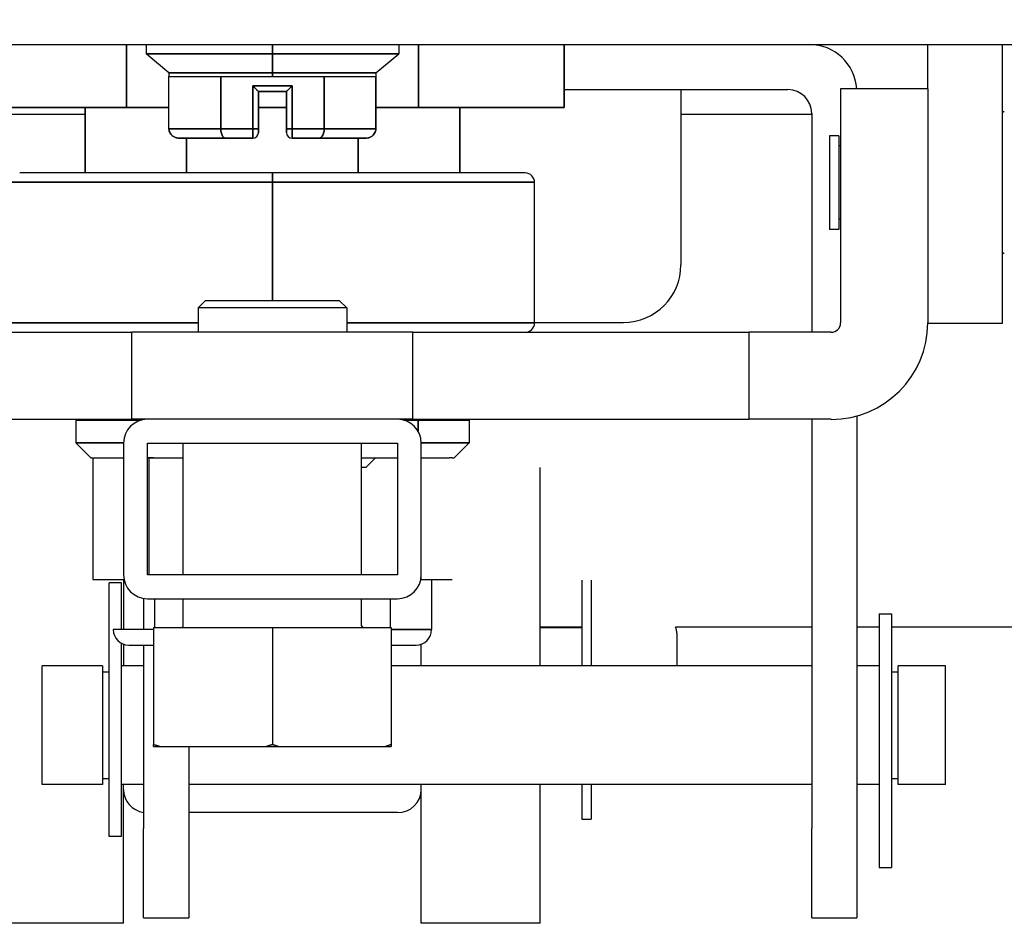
# Model space of a CAD drawing. Extents: x 785 to 1232, y 18 to 306.
# Tile 113 of 232: x 1046.42 to 1048.49, y 107 to 108.9. Entities that reach past the tile are written whole.
import ezdxf

# ---------------------------------------------------------------- set-up
doc = ezdxf.new("R2010")
doc.units = 0
doc.header["$LTSCALE"] = 4
doc.header["$MEASUREMENT"] = 0
doc.layers.get('0').update_dxf_attribs({"linetype": 'CONTINUOUS'})
doc.layers.get('DEFPOINTS').update_dxf_attribs({"linetype": 'CONTINUOUS'})
doc.styles.add('ROMANS', font='romans.shx')
doc.dimstyles.new('Default (ANSI)', dxfattribs={"dimscale": 20, "dimtxt": 0.07, "dimasz": 0.07, "dimexe": 0.125, "dimexo": 0.0625, "dimgap": 0.031496, "dimtad": 0, "dimtih": 1, "dimtoh": 1, "dimrnd": 1e-08, "dimzin": 0, "dimdsep": 46, "dimtxsty": 'ROMANS', "dimblk": 'Filled-1', "dimcen": 0.09, "dimdle": 0.393701, "dimclrd": 256, "dimclre": 256, "dimclrt": 256, "dimadec": 0, "dimazin": 0, "dimtfac": 0.928571, "dimtofl": 0, "dimtmove": 0, "dimatfit": 3, "dimfxl": 1, "dimtolj": 1, "dimtzin": 0, "dimlwd": -1, "dimlwe": -1, "dimarcsym": 0})

# ---------------------------------------------------------------- blocks, each defined once
blk = doc.blocks.new('Filled-1')
at = {"color": 0}
for p, q in [((0, 0), (-1, 0.1786)), ((-1, 0.1786), (-1, -0.1786)), ((-1, 0), (0, 0)), ((-1, -0.1786), (0, 0))]:
    blk.add_line(p, q, dxfattribs=at)
at = {"color": 0, "flags": 128}
blk.add_lwpolyline([(-1, -0.1786), (0, 0), (-1, 0.1786), (-1, -0.1786)], dxfattribs=at)
at = {"color": 0}
blk.add_solid([(-1, -0.1786), (0, 0), (-1, 0.1786), (-1, -0.1786)], dxfattribs=at)
blk = doc.blocks.new('*D10')
at = {"transparency": 16777216}
for p, q in [((1045.1379, 109.7467), (1045.1379, 116.1971)), ((1077.2004, 109.7154), (1077.2004, 116.1971)), ((1046.5379, 113.6971), (1056.601, 113.6971)), ((1075.8004, 113.6971), (1065.7373, 113.6971))]:
    blk.add_line(p, q, dxfattribs=at)
at = {"layer": 'DEFPOINTS', "color": 0, "transparency": 16777216}
for p in [(1045.1379, 113.6971), (1045.1379, 108.4967), (1077.2004, 108.4654)]:
    blk.add_point(p, dxfattribs=at)
at = {"transparency": 16777216, "xscale": 1.400000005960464, "yscale": 1.400000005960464, "zscale": 1.400000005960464, "rotation": 180}
blk.add_blockref('Filled-1', (1045.1379, 113.6971), dxfattribs=at)
at = {"transparency": 16777216, "xscale": 1.400000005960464, "yscale": 1.400000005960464, "zscale": 1.400000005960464}
blk.add_blockref('Filled-1', (1077.2004, 113.6971), dxfattribs=at)
at = {"transparency": 16777216, "insert": (1061.1691, 113.6971), "char_height": 1.4, "attachment_point": 5, "style": 'ROMANS'}
blk.add_mtext('\\A1;\\fTahoma|b0|i0;\\H1.8200;(32.06)\\P\\fTahoma|b0|i0;\\H1.8200;(2 PL.)', dxfattribs=at)
blk = doc.blocks.new('*D11')
at = {"transparency": 16777216}
for p, q in [((1040.8879, 109.7467), (1040.8879, 116.1971)), ((1045.1379, 109.7467), (1045.1379, 116.1971)), ((1038.8879, 113.6971), (1036.6472, 113.6971)), ((1047.1379, 113.6971), (1049.1379, 113.6971))]:
    blk.add_line(p, q, dxfattribs=at)
at = {"layer": 'DEFPOINTS', "color": 0, "transparency": 16777216}
for p in [(1045.1379, 113.6971), (1040.8879, 108.4967), (1045.1379, 108.4967)]:
    blk.add_point(p, dxfattribs=at)
at = {"transparency": 16777216, "xscale": 2, "yscale": 2, "zscale": 2}
blk.add_blockref('Filled-1', (1040.8879, 113.6971), dxfattribs=at)
at = {"transparency": 16777216, "xscale": 2, "yscale": 2, "zscale": 2, "rotation": 180}
blk.add_blockref('Filled-1', (1045.1379, 113.6971), dxfattribs=at)
at = {"transparency": 16777216, "insert": (1032.9697, 113.6971), "char_height": 2, "attachment_point": 5, "style": 'ROMANS'}
blk.add_mtext('\\A1;4.25', dxfattribs=at)
blk = doc.blocks.new('*D13')
at = {"transparency": 16777216}
for p, q in [((1008.8254, 109.7154), (1008.8254, 123.9992)), ((1077.2004, 109.7154), (1077.2004, 123.9992)), ((1010.2254, 121.4992), (1032.8527, 121.4992)), ((1075.8004, 121.4992), (1053.173, 121.4992))]:
    blk.add_line(p, q, dxfattribs=at)
at = {"layer": 'DEFPOINTS', "color": 0, "transparency": 16777216}
for p in [(1008.8254, 121.4992), (1008.8254, 108.4654), (1077.2004, 108.4654)]:
    blk.add_point(p, dxfattribs=at)
at = {"transparency": 16777216, "xscale": 1.400000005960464, "yscale": 1.400000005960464, "zscale": 1.400000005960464, "rotation": 180}
blk.add_blockref('Filled-1', (1008.8254, 121.4992), dxfattribs=at)
at = {"transparency": 16777216, "xscale": 1.400000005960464, "yscale": 1.400000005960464, "zscale": 1.400000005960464}
blk.add_blockref('Filled-1', (1077.2004, 121.4992), dxfattribs=at)
at = {"transparency": 16777216, "insert": (1043.0129, 121.4992), "char_height": 1.4, "attachment_point": 5, "style": 'ROMANS'}
blk.add_mtext('\\A1;\\fTahoma|b0|i0;\\H1.8200;(68.37)\\P\\fTahoma|b0|i0;\\H1.8200;OPENING WIDTH', dxfattribs=at)

msp = doc.modelspace()

# ---------------------------------------------------------------- hatches: boundary and pattern name
h = msp.add_hatch()
h.set_pattern_fill('ANSI31', color=256, scale=26, angle=15, style=0)
h.set_pattern_definition([(60, (777.5955, 28.138), (-2.814582, 1.625), [])])
edge = h.paths.add_edge_path()
edge.add_line((1044.1834, 108.0764), (1044.1834, 108.7007))
edge.add_line((1044.1834, 108.7007), (1044.1834, 108.7537))
edge.add_ellipse((1044.2771, 108.7537), major_axis=(-0.0937, 0), ratio=1, start_angle=349.5364, end_angle=360, ccw=False)
edge.add_ellipse((1044.2771, 108.7537), major_axis=(-0.0922, 0.017), ratio=1, start_angle=280.4636, end_angle=360, ccw=False)
edge.add_line((1044.2771, 108.8474), (1044.2927, 108.8474))
edge.add_line((1044.2927, 108.8474), (1044.949, 108.8474))
edge.add_line((1044.949, 108.8474), (1077.1387, 108.8474))
edge.add_line((1077.1387, 108.8474), (1077.795, 108.8474))
edge.add_line((1077.795, 108.8474), (1078.8816, 108.8474))
edge.add_ellipse((1078.8816, 108.7537), major_axis=(0, 0.0938), ratio=1, start_angle=270, end_angle=360, ccw=False)
edge.add_line((1078.9754, 108.7537), (1078.9754, 108.2014))
edge.add_line((1078.9754, 108.2014), (1079.0794, 108.2014))
edge.add_line((1079.0794, 108.2014), (1079.0794, 108.7537))
edge.add_ellipse((1078.8816, 108.7537), major_axis=(0.1977, 0), ratio=1, start_angle=0, end_angle=90)
edge.add_line((1078.8816, 108.9514), (1044.2771, 108.9514))
edge.add_ellipse((1044.2771, 108.7537), major_axis=(0, 0.1977), ratio=1, start_angle=0, end_angle=90)
edge.add_line((1044.0794, 108.7537), (1044.0794, 108.0764))
edge.add_line((1044.0794, 108.0764), (1044.1834, 108.0764))

# ---------------------------------------------------------------- linework, layer by layer
for p, q in [((1044.2771, 108.8474), (1078.8816, 108.8474)), ((1046.6475, 108.7152), (1046.6475, 108.8474)), ((1046.6475, 108.8474), (1046.6475, 108.7152)), ((1046.6886, 108.8474), (1046.6886, 108.8274)), ((1046.9544, 108.8274), (1046.9544, 108.8474)), ((1046.9544, 108.8474), (1046.9544, 108.8274)), ((1047.2201, 108.8474), (1047.2201, 108.8274)), ((1047.2612, 108.7152), (1047.2612, 108.8474)), ((1047.2612, 108.8474), (1047.2612, 108.7152)), ((1047.5681, 108.8474), (1047.5681, 108.7152)), ((1047.5681, 108.7152), (1047.5681, 108.8474)), ((1048.3323, 108.7542), (1048.3323, 108.8474)), ((1048.4897, 108.262), (1048.4897, 108.8474)), ((1046.9544, 108.8274), (1046.6886, 108.8274)), ((1046.7368, 108.788), (1046.6886, 108.8274)), ((1046.6886, 108.8274), (1046.9544, 108.8274)), ((1046.9544, 108.8274), (1046.9544, 108.788)), ((1046.9544, 108.788), (1046.9544, 108.8274)), ((1047.2201, 108.8274), (1046.9544, 108.8274)), ((1046.9544, 108.8274), (1047.2201, 108.8274)), ((1047.1719, 108.788), (1047.2201, 108.8274)), ((1046.9544, 108.788), (1046.7368, 108.788)), ((1046.7368, 108.788), (1046.7368, 108.7802)), ((1046.7368, 108.788), (1046.9544, 108.788)), ((1046.9544, 108.7802), (1046.9544, 108.788)), ((1047.1719, 108.788), (1046.9544, 108.788)), ((1046.9544, 108.788), (1046.9544, 108.7802)), ((1046.9544, 108.788), (1047.1719, 108.788)), ((1047.1719, 108.788), (1047.1719, 108.7802)), ((1046.7368, 108.6699), (1046.7368, 108.7802)), ((1046.7368, 108.7802), (1046.7464, 108.7802)), ((1046.7588, 108.7802), (1046.7741, 108.7802)), ((1046.7953, 108.7802), (1046.8185, 108.7802)), ((1046.8456, 108.6699), (1046.8456, 108.7802)), ((1046.8456, 108.7802), (1046.8456, 108.6699)), ((1046.8717, 108.7802), (1046.9253, 108.7802)), ((1046.9834, 108.7802), (1047.037, 108.7802)), ((1047.0631, 108.7802), (1047.0631, 108.6699)), ((1047.0631, 108.7802), (1047.1719, 108.7802)), ((1047.0631, 108.6699), (1047.0631, 108.7802)), ((1047.1719, 108.7802), (1047.1719, 108.6699)), ((1047.1719, 108.6699), (1047.1719, 108.7802)), ((1046.913, 108.7605), (1046.9957, 108.7605)), ((1046.913, 108.7605), (1046.913, 108.6699)), ((1046.9957, 108.7605), (1046.913, 108.7605)), ((1046.913, 108.6699), (1046.913, 108.7605)), ((1046.9248, 108.6699), (1046.9248, 108.7487)), ((1046.9248, 108.7487), (1046.9839, 108.7487)), ((1046.9839, 108.7487), (1046.9248, 108.7487)), ((1046.9248, 108.7487), (1046.9248, 108.6699)), ((1046.9248, 108.7487), (1046.9248, 108.7487)), ((1046.9839, 108.7487), (1046.9839, 108.6699)), ((1046.9839, 108.6699), (1046.9839, 108.7487)), ((1046.9957, 108.6699), (1046.9957, 108.7605)), ((1046.9957, 108.7605), (1046.9957, 108.6699)), ((1047.5681, 108.7524), (1048.0384, 108.7524)), ((1047.8134, 108.7524), (1047.8134, 108.3844)), ((1048.3323, 108.7542), (1048.1492, 108.7542)), ((1048.1492, 108.7542), (1048.1492, 108.2624)), ((1048.3323, 108.7542), (1048.3323, 108.2624)), ((1046.3406, 108.7152), (1046.6475, 108.7152)), ((1046.6475, 108.7152), (1046.3406, 108.7152)), ((1046.5607, 108.7152), (1046.5607, 108.5774)), ((1046.5607, 108.5774), (1046.5607, 108.7152)), ((1046.6475, 108.7152), (1046.7368, 108.7152)), ((1046.7368, 108.7152), (1046.6475, 108.7152)), ((1046.9248, 108.7152), (1046.9839, 108.7152)), ((1046.9839, 108.7152), (1046.9248, 108.7152)), ((1047.1719, 108.7152), (1047.2612, 108.7152)), ((1047.2612, 108.7152), (1047.1719, 108.7152)), ((1047.2612, 108.7152), (1047.5681, 108.7152)), ((1047.5681, 108.7152), (1047.2612, 108.7152)), ((1047.3481, 108.5774), (1047.3481, 108.7152)), ((1047.3481, 108.7152), (1047.3481, 108.5774)), ((1048.0884, 108.7024), (1048.0884, 108.2428)), ((1045.1209, 108.7007), (1046.5607, 108.7007)), ((1047.8134, 108.7007), (1048.0884, 108.7007)), ((1046.7368, 108.6699), (1046.8456, 108.6699)), ((1046.8456, 108.6699), (1046.7368, 108.6699)), ((1046.8456, 108.6699), (1046.913, 108.6699)), ((1046.913, 108.6699), (1046.8456, 108.6699)), ((1046.8466, 108.662), (1046.8466, 108.662)), ((1046.8466, 108.662), (1046.8466, 108.662)), ((1046.913, 108.6699), (1046.913, 108.6502)), ((1046.9248, 108.6699), (1046.913, 108.6699)), ((1046.913, 108.6502), (1046.913, 108.6699)), ((1046.913, 108.6699), (1046.9248, 108.6699)), ((1046.9248, 108.662), (1046.9248, 108.6699)), ((1046.9839, 108.6699), (1046.9957, 108.6699)), ((1046.9839, 108.6699), (1046.9839, 108.662)), ((1046.9957, 108.6699), (1046.9839, 108.6699)), ((1047.0631, 108.6699), (1046.9957, 108.6699)), ((1046.9957, 108.6502), (1046.9957, 108.6699)), ((1046.9957, 108.6699), (1046.9957, 108.6502)), ((1046.9957, 108.6699), (1047.0631, 108.6699)), ((1047.0622, 108.662), (1047.0622, 108.662)), ((1047.0622, 108.662), (1047.0622, 108.662)), ((1047.1719, 108.6699), (1047.0631, 108.6699)), ((1047.0631, 108.6699), (1047.1719, 108.6699)), ((1046.7596, 108.6502), (1046.8012, 108.6502)), ((1046.8012, 108.6502), (1046.7596, 108.6502)), ((1046.7739, 108.6502), (1046.7739, 108.5774)), ((1046.7739, 108.5774), (1046.7739, 108.6502)), ((1046.8154, 108.6502), (1046.857, 108.6502)), ((1046.857, 108.6502), (1046.8154, 108.6502)), ((1046.857, 108.6502), (1046.913, 108.6502)), ((1046.913, 108.6502), (1046.857, 108.6502)), ((1046.9957, 108.6502), (1047.0518, 108.6502)), ((1047.0518, 108.6502), (1046.9957, 108.6502)), ((1047.0518, 108.6502), (1047.0933, 108.6502)), ((1047.0933, 108.6502), (1047.0518, 108.6502)), ((1047.1076, 108.6502), (1047.1492, 108.6502)), ((1047.1076, 108.6502), (1047.1076, 108.6502)), ((1047.1492, 108.6502), (1047.1076, 108.6502)), ((1047.1076, 108.6502), (1047.1076, 108.6502)), ((1047.1348, 108.6502), (1047.1348, 108.5774)), ((1047.1348, 108.5774), (1047.1348, 108.6502)), ((1048.1256, 108.6557), (1048.1256, 108.4589)), ((1048.1453, 108.6557), (1048.1256, 108.6557)), ((1048.1453, 108.6557), (1048.1453, 108.4589)), ((1048.1492, 108.6341), (1048.1453, 108.6341)), ((1046.9544, 108.5774), (1046.4229, 108.5774)), ((1047.4859, 108.5774), (1046.9544, 108.5774)), ((1046.9544, 108.5774), (1046.9544, 108.5577)), ((1046.9544, 108.5577), (1046.9544, 108.5774)), ((1046.4032, 108.5577), (1046.9544, 108.5577)), ((1046.9544, 108.5577), (1046.4032, 108.5577)), ((1046.9544, 108.5577), (1047.5055, 108.5577)), ((1046.9544, 108.5577), (1046.9544, 108.3097)), ((1046.9544, 108.3097), (1046.9544, 108.5577)), ((1047.5055, 108.5577), (1046.9544, 108.5577)), ((1047.5055, 108.2624), (1047.5055, 108.5577)), ((1048.1492, 108.4805), (1048.1453, 108.4805)), ((1048.1453, 108.4589), (1048.1256, 108.4589)), ((1046.8137, 108.3097), (1046.7981, 108.2941)), ((1046.8137, 108.3097), (1047.0949, 108.3097)), ((1047.0949, 108.3097), (1047.1106, 108.2941)), ((1047.1106, 108.2941), (1046.7981, 108.2941)), ((1046.7981, 108.2941), (1046.7981, 108.2428)), ((1047.1106, 108.2941), (1047.1106, 108.2428)), ((1046.4032, 108.2624), (1046.7981, 108.2624)), ((1046.7981, 108.2624), (1046.4032, 108.2624)), ((1047.5055, 108.2624), (1047.1106, 108.2624)), ((1047.1106, 108.2624), (1047.5055, 108.2624)), ((1047.5055, 108.2634), (1047.6924, 108.2634)), ((1048.3323, 108.262), (1048.3323, 108.2624)), ((1048.3323, 108.262), (1048.4897, 108.262)), ((1045.9516, 108.2428), (1046.659, 108.2428)), ((1047.2496, 108.2428), (1046.659, 108.2428)), ((1046.659, 108.0597), (1046.659, 108.2428)), ((1047.2496, 108.2428), (1047.957, 108.2428)), ((1047.2496, 108.0597), (1047.2496, 108.2428)), ((1048.1295, 108.2428), (1047.957, 108.2428)), ((1047.957, 108.0597), (1047.957, 108.2428)), ((1048.1834, 108.067), (1048.1834, 107.1999)), ((1045.9516, 108.0597), (1046.659, 108.0597)), ((1046.6774, 108.0577), (1046.541, 108.0577)), ((1046.541, 108.0577), (1046.541, 108.0105)), ((1046.6913, 108.0597), (1046.659, 108.0597)), ((1046.6834, 108.0597), (1046.6834, 108.059)), ((1047.2173, 108.0597), (1046.6913, 108.0597)), ((1047.2496, 108.0597), (1047.2173, 108.0597)), ((1047.2607, 108.0577), (1047.2312, 108.0577)), ((1047.2496, 108.0597), (1047.957, 108.0597)), ((1047.2607, 108.0577), (1047.2607, 108.0345)), ((1047.3677, 108.0577), (1047.2607, 108.0577)), ((1047.2607, 108.0345), (1047.2607, 108.0577)), ((1047.3677, 108.0577), (1047.3677, 108.0105)), ((1048.1295, 108.0597), (1047.957, 108.0597)), ((1048.0884, 108.0597), (1048.0884, 107.1999)), ((1046.541, 108.0105), (1046.6413, 108.0105)), ((1046.6413, 108.0105), (1046.541, 108.0105)), ((1046.5725, 107.979), (1046.541, 108.0105)), ((1046.6413, 108.0097), (1046.6413, 107.7327)), ((1046.6913, 107.7327), (1046.6913, 108.0097)), ((1046.6913, 108.0097), (1047.2173, 108.0097)), ((1046.7668, 107.7327), (1046.7668, 108.0097)), ((1047.1418, 107.7327), (1047.1418, 108.0097)), ((1047.2173, 108.0097), (1047.2173, 107.7327)), ((1047.2673, 108.0105), (1047.3677, 108.0105)), ((1047.3677, 108.0105), (1047.2673, 108.0105)), ((1047.2673, 107.7327), (1047.2673, 108.0097)), ((1047.3363, 107.979), (1047.3677, 108.0105)), ((1046.5725, 107.979), (1046.6413, 107.979)), ((1046.5766, 107.979), (1046.5766, 107.7231)), ((1046.6913, 107.979), (1046.6921, 107.979)), ((1046.6949, 107.979), (1046.6921, 107.979)), ((1046.704, 107.979), (1046.6949, 107.979)), ((1046.6949, 107.979), (1046.704, 107.979)), ((1046.6949, 107.7327), (1046.6949, 107.979)), ((1046.704, 107.979), (1046.7668, 107.979)), ((1047.1418, 107.979), (1047.2173, 107.979)), ((1047.1512, 107.9593), (1047.1709, 107.979)), ((1047.2673, 107.979), (1047.3259, 107.979)), ((1047.3321, 107.979), (1047.3259, 107.979)), ((1047.3321, 107.979), (1047.3363, 107.979)), ((1047.1418, 107.9593), (1047.1512, 107.9593)), ((1047.5173, 107.5417), (1047.5173, 107.9587)), ((1047.2173, 107.7327), (1046.6913, 107.7327)), ((1047.2673, 107.7276), (1047.2673, 107.7327)), ((1046.5766, 107.7231), (1046.6358, 107.7231)), ((1046.6112, 107.1828), (1046.6112, 107.7158)), ((1046.6372, 107.7158), (1046.6112, 107.7158)), ((1046.6358, 107.7231), (1046.6422, 107.7231)), ((1046.6372, 107.6178), (1046.6372, 107.7158)), ((1046.6413, 107.7231), (1046.6413, 107.6178)), ((1047.2664, 107.7231), (1047.3321, 107.7231)), ((1047.2673, 107.7231), (1047.2673, 107.7276)), ((1047.289, 107.7231), (1047.289, 107.6178)), ((1047.6048, 107.7218), (1047.6048, 107.5417)), ((1047.6248, 107.7218), (1047.6248, 107.5417)), ((1046.6834, 107.6833), (1046.6834, 107.6178)), ((1046.6913, 107.6827), (1047.2173, 107.6827)), ((1046.7063, 107.6827), (1046.7063, 107.6222)), ((1046.7668, 107.6259), (1046.7668, 107.6827)), ((1047.1418, 107.6259), (1047.1418, 107.6827)), ((1047.2024, 107.6222), (1047.2024, 107.6827)), ((1048.2299, 107.6511), (1048.2299, 107.1181)), ((1048.2299, 107.6511), (1048.2559, 107.6511)), ((1048.2559, 107.6511), (1048.2559, 107.1181)), ((1046.7043, 107.6178), (1046.6197, 107.6178)), ((1046.7043, 107.6222), (1046.9543, 107.6222)), ((1046.7043, 107.6222), (1046.7043, 107.3766)), ((1046.9543, 107.6222), (1047.2043, 107.6222)), ((1046.9543, 107.6222), (1046.9543, 107.3766)), ((1047.2043, 107.6222), (1047.2043, 107.3766)), ((1047.2043, 107.6178), (1047.289, 107.6178)), ((1047.289, 107.6178), (1047.2043, 107.6178)), ((1047.6048, 107.6232), (1047.5173, 107.6232)), ((1047.5173, 107.6221), (1047.6048, 107.6221)), ((1048.0884, 107.6232), (1047.8019, 107.6232)), ((1047.8048, 107.61), (1047.8048, 107.5417)), ((1048.2299, 107.6232), (1048.1834, 107.6232)), ((1077.2004, 107.6232), (1048.2559, 107.6232)), ((1046.6372, 107.1828), (1046.6372, 107.589)), ((1046.6413, 107.5872), (1046.6413, 107.5417)), ((1046.6522, 107.5853), (1046.7043, 107.5853)), ((1046.6834, 107.5853), (1046.6834, 107.1999)), ((1047.2043, 107.5853), (1047.2565, 107.5853)), ((1047.2673, 107.5417), (1047.2673, 107.5871)), ((1046.4699, 107.2922), (1046.4699, 107.5417)), ((1046.5972, 107.5417), (1046.4699, 107.5417)), ((1046.5972, 107.5417), (1046.5972, 107.2922)), ((1046.5972, 107.5289), (1046.6112, 107.5289)), ((1046.6834, 107.5417), (1046.6372, 107.5417)), ((1048.0884, 107.5417), (1047.2043, 107.5417)), ((1048.2299, 107.5417), (1048.1834, 107.5417)), ((1048.2559, 107.5289), (1048.2699, 107.5289)), ((1048.3699, 107.5417), (1048.2699, 107.5417)), ((1048.2699, 107.2922), (1048.2699, 107.5417)), ((1048.3699, 107.2922), (1048.3699, 107.5417)), ((1046.7043, 107.3722), (1046.7182, 107.3722)), ((1046.7182, 107.3722), (1046.9404, 107.3722)), ((1046.7784, 107.3722), (1046.7784, 107.1999)), ((1046.9404, 107.3722), (1046.9682, 107.3722)), ((1046.9682, 107.3722), (1047.1904, 107.3722)), ((1047.1904, 107.3722), (1047.2043, 107.3722)), ((1046.5972, 107.3049), (1046.6112, 107.3049)), ((1048.2559, 107.3049), (1048.2699, 107.3049)), ((1046.5972, 107.2922), (1046.4699, 107.2922)), ((1046.6834, 107.2922), (1046.6372, 107.2922)), ((1046.6413, 107.0006), (1046.6413, 107.2922)), ((1048.0884, 107.2922), (1046.7784, 107.2922)), ((1047.2673, 107.0006), (1047.2673, 107.2922)), ((1047.5173, 107.0006), (1047.5173, 107.2922)), ((1047.6048, 107.2922), (1047.6048, 107.2194)), ((1047.6248, 107.2922), (1047.6248, 107.2194)), ((1048.2299, 107.2922), (1048.1834, 107.2922)), ((1048.3699, 107.2922), (1048.2699, 107.2922)), ((1047.2173, 107.2331), (1046.7784, 107.2331)), ((1047.6048, 107.2194), (1047.6248, 107.2194)), ((1046.6834, 107.0124), (1046.6834, 107.1999)), ((1046.7784, 107.1999), (1046.7784, 107.0124)), ((1048.0884, 107.0124), (1048.0884, 107.1999)), ((1048.1834, 107.1999), (1048.1834, 107.0124)), ((1046.6372, 107.1828), (1046.6112, 107.1828)), ((1048.2299, 107.1181), (1048.2559, 107.1181)), ((1046.6834, 107.0124), (1046.7784, 107.0124)), ((1048.0884, 107.0124), (1048.1834, 107.0124)), ((1046.6413, 107.0006), (1046.3913, 107.0006)), ((1047.5173, 107.0006), (1047.2673, 107.0006))]:
    msp.add_line(p, q)
for centre, radius, start, end in [((1048.0834, 108.7474), 0.1, 3.8648, 90), ((1048.0384, 108.7024), 0.05, 0, 90), ((1048.4917, 108.7042), 0.00197, 32.4793, 180), ((1046.913, 108.662), 0.0118, 270, 0), ((1046.913, 108.662), 0.0118, 270, 0), ((1046.9957, 108.662), 0.0118, 180, 270), ((1046.9957, 108.662), 0.0118, 180, 270), ((1047.4859, 108.5577), 0.0197, 0, 90), ((1048.4917, 108.4104), 0.00197, 180, 327.5207), ((1047.6924, 108.3844), 0.121, 270, 0), ((1047.4859, 108.2624), 0.0197, 270, 0), ((1048.1295, 108.2624), 0.2028, 270, 0), ((1048.1295, 108.2624), 0.0197, 270, 0), ((1046.6913, 108.0097), 0.05, 90, 180), ((1047.2173, 108.0097), 0.05, 0, 90), ((1046.6913, 107.7327), 0.05, 180, 270), ((1047.2173, 107.7327), 0.05, 270, 0), ((1046.7631, 107.6259), 0.00375, 270, 0), ((1047.1456, 107.6259), 0.00375, 180, 270), ((1046.6522, 107.6178), 0.0325, 180, 270), ((1047.2565, 107.6178), 0.0325, 270, 0), ((1047.7736, 107.61), 0.0312, 0, 24.9556)]:
    msp.add_arc(centre, radius, start, end)
for centre, major_axis, ratio, start_param, end_param in [((1046.8012, 108.662), (0, -0.0118), 0.904979, 0.000573, 0.023201), ((1046.8154, 108.662), (0, -0.0118), 0.820945, 6.283161, 6.304392), ((1047.0933, 108.662), (0, -0.0118), 0.820946, 6.262519, 6.283209), ((1047.1076, 108.662), (0, -0.0118), 0.904979, 6.259381, 6.283207), ((1046.6913, 107.2814), (-0.05, 0), 0.965926, 0, 1.411143), ((1047.2173, 107.2814), (0.05, 0), 0.965926, 4.712389, 6.283185)]:
    msp.add_ellipse(centre, major_axis=major_axis, ratio=ratio, start_param=start_param, end_param=end_param)
for points, knots in [([(1046.7368, 108.7802), (1046.7368, 108.7802), (1046.7376, 108.7802), (1046.7393, 108.7802), (1046.7409, 108.7802), (1046.7433, 108.7802), (1046.7465, 108.7802), (1046.7497, 108.7802), (1046.7537, 108.7802), (1046.7584, 108.7802), (1046.7631, 108.7802), (1046.7685, 108.7802), (1046.7747, 108.7802), (1046.7808, 108.7802), (1046.7876, 108.7802), (1046.795, 108.7802), (1046.8024, 108.7802), (1046.8104, 108.7802), (1046.8188, 108.7802), (1046.8273, 108.7802), (1046.8362, 108.7802), (1046.8456, 108.7802)], [0, 0, 0, 0, 0.142857, 0.142857, 0.142857, 0.285714, 0.285714, 0.285714, 0.428571, 0.428571, 0.428571, 0.571429, 0.571429, 0.571429, 0.714286, 0.714286, 0.714286, 0.857143, 0.857143, 0.857143, 1, 1, 1, 1]), ([(1046.8456, 108.7802), (1046.8538, 108.7802), (1046.8623, 108.7802), (1046.8711, 108.7802), (1046.8798, 108.7802), (1046.8889, 108.7802), (1046.8981, 108.7802), (1046.9073, 108.7802), (1046.9166, 108.7802), (1046.926, 108.7802), (1046.9354, 108.7802), (1046.9449, 108.7802), (1046.9544, 108.7802)], [0, 0, 0, 0, 0.25, 0.25, 0.25, 0.5, 0.5, 0.5, 0.75, 0.75, 0.75, 1, 1, 1, 1]), ([(1046.9544, 108.7802), (1046.9639, 108.7802), (1046.9733, 108.7802), (1046.9827, 108.7802), (1046.9921, 108.7802), (1047.0015, 108.7802), (1047.0107, 108.7802), (1047.0199, 108.7802), (1047.0289, 108.7802), (1047.0377, 108.7802), (1047.0464, 108.7802), (1047.0549, 108.7802), (1047.0631, 108.7802)], [0, 0, 0, 0, 0.25, 0.25, 0.25, 0.5, 0.5, 0.5, 0.75, 0.75, 0.75, 1, 1, 1, 1]), ([(1047.0631, 108.7802), (1047.0725, 108.7802), (1047.0814, 108.7802), (1047.0899, 108.7802), (1047.0983, 108.7802), (1047.1064, 108.7802), (1047.1138, 108.7802), (1047.1212, 108.7802), (1047.128, 108.7802), (1047.1341, 108.7802), (1047.1402, 108.7802), (1047.1456, 108.7802), (1047.1504, 108.7802), (1047.1551, 108.7802), (1047.159, 108.7802), (1047.1622, 108.7802), (1047.1654, 108.7802), (1047.1679, 108.7802), (1047.1695, 108.7802), (1047.1711, 108.7802), (1047.1719, 108.7802), (1047.1719, 108.7802)], [0, 0, 0, 0, 0.142857, 0.142857, 0.142857, 0.285714, 0.285714, 0.285714, 0.428571, 0.428571, 0.428571, 0.571429, 0.571429, 0.571429, 0.714286, 0.714286, 0.714286, 0.857143, 0.857143, 0.857143, 1, 1, 1, 1]), ([(1046.9248, 108.7487), (1046.9248, 108.7487), (1046.9247, 108.7488), (1046.9245, 108.749), (1046.9243, 108.7492), (1046.924, 108.7495), (1046.9235, 108.75), (1046.9231, 108.7504), (1046.9225, 108.751), (1046.9218, 108.7516), (1046.9212, 108.7523), (1046.9204, 108.7531), (1046.9195, 108.754), (1046.9186, 108.7549), (1046.9176, 108.7559), (1046.9165, 108.757), (1046.9155, 108.7581), (1046.9143, 108.7592), (1046.913, 108.7605)], [0, 0, 0, 0, 0.166667, 0.166667, 0.166667, 0.333333, 0.333333, 0.333333, 0.5, 0.5, 0.5, 0.666667, 0.666667, 0.666667, 0.833333, 0.833333, 0.833333, 1, 1, 1, 1]), ([(1046.913, 108.7605), (1046.9143, 108.7592), (1046.9154, 108.758), (1046.9165, 108.757), (1046.9176, 108.7559), (1046.9186, 108.7549), (1046.9195, 108.754), (1046.9204, 108.7531), (1046.9212, 108.7523), (1046.9218, 108.7516), (1046.9225, 108.751), (1046.9231, 108.7504), (1046.9235, 108.75), (1046.924, 108.7495), (1046.9243, 108.7492), (1046.9245, 108.749), (1046.9247, 108.7487), (1046.9248, 108.7486), (1046.9248, 108.7487)], [0, 0, 0, 0, 0.166667, 0.166667, 0.166667, 0.333333, 0.333333, 0.333333, 0.5, 0.5, 0.5, 0.666667, 0.666667, 0.666667, 0.833333, 0.833333, 0.833333, 1, 1, 1, 1]), ([(1046.9957, 108.7605), (1046.9944, 108.7592), (1046.9933, 108.758), (1046.9922, 108.757), (1046.9911, 108.7559), (1046.9901, 108.7549), (1046.9892, 108.754), (1046.9883, 108.7531), (1046.9876, 108.7523), (1046.9869, 108.7516), (1046.9862, 108.751), (1046.9856, 108.7504), (1046.9852, 108.75), (1046.9847, 108.7495), (1046.9844, 108.7492), (1046.9842, 108.749), (1046.984, 108.7488), (1046.9839, 108.7487), (1046.9839, 108.7487)], [0, 0, 0, 0, 0.166667, 0.166667, 0.166667, 0.333333, 0.333333, 0.333333, 0.5, 0.5, 0.5, 0.666667, 0.666667, 0.666667, 0.833333, 0.833333, 0.833333, 1, 1, 1, 1]), ([(1046.9839, 108.7487), (1046.9839, 108.7486), (1046.984, 108.7487), (1046.9842, 108.749), (1046.9844, 108.7492), (1046.9847, 108.7495), (1046.9852, 108.75), (1046.9856, 108.7504), (1046.9862, 108.751), (1046.9869, 108.7516), (1046.9876, 108.7523), (1046.9883, 108.7531), (1046.9892, 108.754), (1046.9901, 108.7549), (1046.9911, 108.7559), (1046.9922, 108.757), (1046.9933, 108.758), (1046.9945, 108.7592), (1046.9957, 108.7605)], [0, 0, 0, 0, 0.166667, 0.166667, 0.166667, 0.333333, 0.333333, 0.333333, 0.5, 0.5, 0.5, 0.666667, 0.666667, 0.666667, 0.833333, 0.833333, 0.833333, 1, 1, 1, 1]), ([(1046.7596, 108.6502), (1046.7574, 108.6502), (1046.7552, 108.6505), (1046.7532, 108.651), (1046.7512, 108.6515), (1046.7492, 108.6523), (1046.7475, 108.6533), (1046.7457, 108.6542), (1046.7441, 108.6554), (1046.7428, 108.6566), (1046.7415, 108.6579), (1046.7404, 108.6593), (1046.7395, 108.6607), (1046.7386, 108.6622), (1046.7379, 108.6637), (1046.7375, 108.6653), (1046.7371, 108.6668), (1046.7368, 108.6684), (1046.7368, 108.6699)], [0, 0, 0, 0, 0.166667, 0.166667, 0.166667, 0.333333, 0.333333, 0.333333, 0.5, 0.5, 0.5, 0.666667, 0.666667, 0.666667, 0.833333, 0.833333, 0.833333, 1, 1, 1, 1]), ([(1046.7368, 108.6699), (1046.7368, 108.6684), (1046.7371, 108.6668), (1046.7375, 108.6653), (1046.7379, 108.6637), (1046.7386, 108.6622), (1046.7395, 108.6607), (1046.7404, 108.6593), (1046.7415, 108.6579), (1046.7428, 108.6566), (1046.7441, 108.6554), (1046.7457, 108.6542), (1046.7475, 108.6533), (1046.7492, 108.6523), (1046.7512, 108.6515), (1046.7532, 108.651), (1046.7552, 108.6505), (1046.7574, 108.6502), (1046.7596, 108.6502)], [0, 0, 0, 0, 0.166667, 0.166667, 0.166667, 0.333333, 0.333333, 0.333333, 0.5, 0.5, 0.5, 0.666667, 0.666667, 0.666667, 0.833333, 0.833333, 0.833333, 1, 1, 1, 1]), ([(1046.857, 108.6502), (1046.8559, 108.6502), (1046.8548, 108.6505), (1046.8538, 108.651), (1046.8528, 108.6515), (1046.8518, 108.6523), (1046.8509, 108.6533), (1046.85, 108.6542), (1046.8492, 108.6554), (1046.8486, 108.6566), (1046.8479, 108.6579), (1046.8474, 108.6593), (1046.8469, 108.6607), (1046.8465, 108.6622), (1046.8461, 108.6637), (1046.8459, 108.6653), (1046.8457, 108.6668), (1046.8456, 108.6684), (1046.8456, 108.6699)], [0, 0, 0, 0, 0.166667, 0.166667, 0.166667, 0.333333, 0.333333, 0.333333, 0.5, 0.5, 0.5, 0.666667, 0.666667, 0.666667, 0.833333, 0.833333, 0.833333, 1, 1, 1, 1]), ([(1046.8456, 108.6699), (1046.8456, 108.6684), (1046.8457, 108.6668), (1046.8459, 108.6653), (1046.8461, 108.6637), (1046.8465, 108.6622), (1046.8469, 108.6607), (1046.8474, 108.6593), (1046.8479, 108.6579), (1046.8486, 108.6566), (1046.8493, 108.6554), (1046.85, 108.6542), (1046.8509, 108.6533), (1046.8518, 108.6523), (1046.8528, 108.6515), (1046.8538, 108.651), (1046.8548, 108.6505), (1046.8559, 108.6502), (1046.857, 108.6502)], [0, 0, 0, 0, 0.166667, 0.166667, 0.166667, 0.333333, 0.333333, 0.333333, 0.5, 0.5, 0.5, 0.666667, 0.666667, 0.666667, 0.833333, 0.833333, 0.833333, 1, 1, 1, 1]), ([(1046.9248, 108.6699), (1046.9248, 108.6691), (1046.9248, 108.6683), (1046.9248, 108.6675), (1046.9248, 108.6667), (1046.9248, 108.666), (1046.9248, 108.6653), (1046.9248, 108.6646), (1046.9248, 108.664), (1046.9248, 108.6635), (1046.9248, 108.6631), (1046.9248, 108.6627), (1046.9248, 108.6624), (1046.9248, 108.6622), (1046.9248, 108.662), (1046.9248, 108.662)], [0, 0, 0, 0, 0.2, 0.2, 0.2, 0.4, 0.4, 0.4, 0.6, 0.6, 0.6, 0.8, 0.8, 0.8, 1, 1, 1, 1]), ([(1046.9839, 108.662), (1046.9839, 108.662), (1046.9839, 108.6622), (1046.9839, 108.6624), (1046.9839, 108.6627), (1046.9839, 108.6631), (1046.9839, 108.6635), (1046.9839, 108.664), (1046.9839, 108.6646), (1046.9839, 108.6653), (1046.9839, 108.666), (1046.9839, 108.6667), (1046.9839, 108.6675), (1046.9839, 108.6683), (1046.9839, 108.6691), (1046.9839, 108.6699)], [0, 0, 0, 0, 0.2, 0.2, 0.2, 0.4, 0.4, 0.4, 0.6, 0.6, 0.6, 0.8, 0.8, 0.8, 1, 1, 1, 1]), ([(1047.0518, 108.6502), (1047.0528, 108.6502), (1047.0539, 108.6505), (1047.0549, 108.651), (1047.056, 108.6515), (1047.0569, 108.6523), (1047.0578, 108.6533), (1047.0587, 108.6542), (1047.0595, 108.6554), (1047.0601, 108.6566), (1047.0608, 108.6579), (1047.0614, 108.6593), (1047.0618, 108.6607), (1047.0623, 108.6622), (1047.0626, 108.6637), (1047.0628, 108.6653), (1047.063, 108.6668), (1047.0631, 108.6684), (1047.0631, 108.6699)], [0, 0, 0, 0, 0.166667, 0.166667, 0.166667, 0.333333, 0.333333, 0.333333, 0.5, 0.5, 0.5, 0.666667, 0.666667, 0.666667, 0.833333, 0.833333, 0.833333, 1, 1, 1, 1]), ([(1047.0631, 108.6699), (1047.0631, 108.6684), (1047.063, 108.6668), (1047.0628, 108.6653), (1047.0626, 108.6637), (1047.0622, 108.6622), (1047.0618, 108.6607), (1047.0614, 108.6593), (1047.0608, 108.6579), (1047.0601, 108.6566), (1047.0595, 108.6554), (1047.0587, 108.6542), (1047.0578, 108.6533), (1047.0569, 108.6523), (1047.056, 108.6515), (1047.0549, 108.651), (1047.0539, 108.6505), (1047.0529, 108.6502), (1047.0518, 108.6502)], [0, 0, 0, 0, 0.166667, 0.166667, 0.166667, 0.333333, 0.333333, 0.333333, 0.5, 0.5, 0.5, 0.666667, 0.666667, 0.666667, 0.833333, 0.833333, 0.833333, 1, 1, 1, 1]), ([(1047.1719, 108.6699), (1047.1719, 108.6684), (1047.1717, 108.6668), (1047.1712, 108.6653), (1047.1708, 108.6637), (1047.1701, 108.6622), (1047.1692, 108.6607), (1047.1684, 108.6593), (1047.1673, 108.6579), (1047.1659, 108.6566), (1047.1646, 108.6554), (1047.163, 108.6542), (1047.1613, 108.6533), (1047.1595, 108.6523), (1047.1576, 108.6515), (1047.1555, 108.651), (1047.1535, 108.6505), (1047.1513, 108.6502), (1047.1492, 108.6502)], [0, 0, 0, 0, 0.166667, 0.166667, 0.166667, 0.333333, 0.333333, 0.333333, 0.5, 0.5, 0.5, 0.666667, 0.666667, 0.666667, 0.833333, 0.833333, 0.833333, 1, 1, 1, 1]), ([(1047.1492, 108.6502), (1047.1513, 108.6502), (1047.1535, 108.6505), (1047.1555, 108.651), (1047.1576, 108.6515), (1047.1595, 108.6523), (1047.1613, 108.6533), (1047.163, 108.6542), (1047.1646, 108.6554), (1047.1659, 108.6566), (1047.1673, 108.6579), (1047.1684, 108.6593), (1047.1693, 108.6607), (1047.1701, 108.6622), (1047.1708, 108.6637), (1047.1712, 108.6653), (1047.1717, 108.6668), (1047.1719, 108.6684), (1047.1719, 108.6699)], [0, 0, 0, 0, 0.166667, 0.166667, 0.166667, 0.333333, 0.333333, 0.333333, 0.5, 0.5, 0.5, 0.666667, 0.666667, 0.666667, 0.833333, 0.833333, 0.833333, 1, 1, 1, 1]), ([(1046.8012, 108.6502), (1046.8019, 108.6502), (1046.8028, 108.6503), (1046.8039, 108.6503), (1046.8057, 108.6503), (1046.808, 108.6503), (1046.8106, 108.6503), (1046.8121, 108.6503), (1046.8137, 108.6502), (1046.8154, 108.6502)], [0, 0, 0, 0, 0.261269, 0.261269, 0.261269, 0.732712, 0.732712, 0.732712, 1, 1, 1, 1]), ([(1046.8154, 108.6502), (1046.8133, 108.6502), (1046.8113, 108.6503), (1046.8095, 108.6503), (1046.8077, 108.6503), (1046.8061, 108.6503), (1046.8047, 108.6503), (1046.8033, 108.6503), (1046.8021, 108.6502), (1046.8012, 108.6502)], [0, 0, 0, 0, 0.333333, 0.333333, 0.333333, 0.666667, 0.666667, 0.666667, 1, 1, 1, 1]), ([(1047.1076, 108.6502), (1047.1066, 108.6502), (1047.1054, 108.6503), (1047.104, 108.6503), (1047.1026, 108.6503), (1047.101, 108.6503), (1047.0992, 108.6503), (1047.0974, 108.6503), (1047.0955, 108.6502), (1047.0933, 108.6502)], [0, 0, 0, 0, 0.333333, 0.333333, 0.333333, 0.666667, 0.666667, 0.666667, 1, 1, 1, 1]), ([(1047.0933, 108.6502), (1047.095, 108.6502), (1047.0966, 108.6503), (1047.098, 108.6503), (1047.1007, 108.6503), (1047.1029, 108.6503), (1047.1048, 108.6503), (1047.1058, 108.6503), (1047.1068, 108.6502), (1047.1076, 108.6502)], [0, 0, 0, 0, 0.261149, 0.261149, 0.261149, 0.732627, 0.732627, 0.732627, 1, 1, 1, 1]), ([(1046.9544, 108.5774), (1046.9301, 108.5774), (1046.906, 108.5774), (1046.8821, 108.5774), (1046.8582, 108.5774), (1046.8344, 108.5774), (1046.8111, 108.5774), (1046.7877, 108.5774), (1046.7649, 108.5774), (1046.7427, 108.5774), (1046.7205, 108.5774), (1046.699, 108.5774), (1046.6783, 108.5774), (1046.6576, 108.5774), (1046.6378, 108.5774), (1046.619, 108.5774), (1046.6002, 108.5774), (1046.5825, 108.5774), (1046.566, 108.5774), (1046.5494, 108.5774), (1046.5341, 108.5774), (1046.5202, 108.5774), (1046.5062, 108.5774), (1046.4936, 108.5774), (1046.4825, 108.5774), (1046.4713, 108.5774), (1046.4617, 108.5774), (1046.4536, 108.5774), (1046.4455, 108.5774), (1046.4389, 108.5774), (1046.434, 108.5774), (1046.4291, 108.5774), (1046.4258, 108.5774), (1046.4241, 108.5774), (1046.4233, 108.5774), (1046.4229, 108.5774), (1046.4229, 108.5774)], [0, 0, 0, 0, 0.0434783, 0.0434783, 0.0434783, 0.0869565, 0.0869565, 0.0869565, 0.1304348, 0.1304348, 0.1304348, 0.173913, 0.173913, 0.173913, 0.2173913, 0.2173913, 0.2173913, 0.2608696, 0.2608696, 0.2608696, 0.3043478, 0.3043478, 0.3043478, 0.3478261, 0.3478261, 0.3478261, 0.3913043, 0.3913043, 0.3913043, 0.4347826, 0.4347826, 0.4347826, 0.4782609, 0.4782609, 0.4782609, 0.4999978, 0.4999978, 0.4999978, 0.4999978]), ([(1047.4859, 108.5774), (1047.4859, 108.5774), (1047.4854, 108.5774), (1047.4846, 108.5774), (1047.483, 108.5774), (1047.4797, 108.5774), (1047.4747, 108.5774), (1047.4698, 108.5774), (1047.4633, 108.5774), (1047.4552, 108.5774), (1047.4471, 108.5774), (1047.4374, 108.5774), (1047.4262, 108.5774), (1047.4151, 108.5774), (1047.4025, 108.5774), (1047.3885, 108.5774), (1047.3746, 108.5774), (1047.3593, 108.5774), (1047.3427, 108.5774), (1047.3262, 108.5774), (1047.3085, 108.5774), (1047.2897, 108.5774), (1047.2709, 108.5774), (1047.2511, 108.5774), (1047.2304, 108.5774), (1047.2098, 108.5774), (1047.1882, 108.5774), (1047.166, 108.5774), (1047.1438, 108.5774), (1047.121, 108.5774), (1047.0977, 108.5774), (1047.0743, 108.5774), (1047.0505, 108.5774), (1047.0266, 108.5774), (1047.0027, 108.5774), (1046.9786, 108.5774), (1046.9544, 108.5774)], [0.4999978, 0.4999978, 0.4999978, 0.4999978, 0.5217391, 0.5217391, 0.5217391, 0.5652174, 0.5652174, 0.5652174, 0.6086957, 0.6086957, 0.6086957, 0.6521739, 0.6521739, 0.6521739, 0.6956522, 0.6956522, 0.6956522, 0.7391304, 0.7391304, 0.7391304, 0.7826087, 0.7826087, 0.7826087, 0.826087, 0.826087, 0.826087, 0.8695652, 0.8695652, 0.8695652, 0.9130435, 0.9130435, 0.9130435, 0.9565217, 0.9565217, 0.9565217, 1, 1, 1, 1]), ([(1046.541, 108.0577), (1046.541, 108.0577), (1046.5415, 108.0577), (1046.5424, 108.0577), (1046.544, 108.0577), (1046.5468, 108.0577), (1046.5509, 108.0577), (1046.555, 108.0577), (1046.5604, 108.0577), (1046.567, 108.0577), (1046.5735, 108.0577), (1046.5813, 108.0577), (1046.5902, 108.0577), (1046.5991, 108.0577), (1046.6092, 108.0577), (1046.6203, 108.0577), (1046.6314, 108.0577), (1046.6435, 108.0577), (1046.6566, 108.0577), (1046.6633, 108.0577), (1046.6702, 108.0577), (1046.6774, 108.0577)], [0.2344093, 0.2344093, 0.2344093, 0.2344093, 0.2608696, 0.2608696, 0.2608696, 0.3043478, 0.3043478, 0.3043478, 0.3478261, 0.3478261, 0.3478261, 0.3913043, 0.3913043, 0.3913043, 0.4347826, 0.4347826, 0.4347826, 0.4782609, 0.4782609, 0.4782609, 0.5006185, 0.5006185, 0.5006185, 0.5006185]), ([(1047.2607, 108.0577), (1047.2734, 108.0577), (1047.2849, 108.0577), (1047.2955, 108.0577), (1047.3061, 108.0577), (1047.3157, 108.0577), (1047.3241, 108.0577), (1047.3326, 108.0577), (1047.3398, 108.0577), (1047.3459, 108.0577), (1047.3519, 108.0577), (1047.3567, 108.0577), (1047.3603, 108.0577), (1047.3639, 108.0577), (1047.3661, 108.0577), (1047.3672, 108.0577), (1047.3676, 108.0577), (1047.3677, 108.0577), (1047.3677, 108.0577)], [0, 0, 0, 0, 0.0434783, 0.0434783, 0.0434783, 0.0869565, 0.0869565, 0.0869565, 0.1304348, 0.1304348, 0.1304348, 0.173913, 0.173913, 0.173913, 0.2173913, 0.2173913, 0.2173913, 0.2344058, 0.2344058, 0.2344058, 0.2344058]), ([(1046.5725, 107.979), (1046.5725, 107.979), (1046.5734, 107.979), (1046.5752, 107.979), (1046.5774, 107.979), (1046.5809, 107.979), (1046.5856, 107.979), (1046.5904, 107.979), (1046.5964, 107.979), (1046.6035, 107.979), (1046.6107, 107.979), (1046.6191, 107.979), (1046.6286, 107.979), (1046.6326, 107.979), (1046.6369, 107.979), (1046.6413, 107.979)], [0.2344016, 0.2344016, 0.2344016, 0.2344016, 0.2727273, 0.2727273, 0.2727273, 0.3181818, 0.3181818, 0.3181818, 0.3636364, 0.3636364, 0.3636364, 0.4090909, 0.4090909, 0.4090909, 0.4284244, 0.4284244, 0.4284244, 0.4284244]), ([(1046.704, 107.979), (1046.7157, 107.979), (1046.728, 107.979), (1046.7409, 107.979), (1046.7493, 107.979), (1046.758, 107.979), (1046.7668, 107.979)], [0.50663956, 0.50663956, 0.50663956, 0.50663956, 0.54545455, 0.54545455, 0.54545455, 0.57082994, 0.57082994, 0.57082994, 0.57082994]), ([(1047.1418, 107.979), (1047.1459, 107.979), (1047.1499, 107.979), (1047.1539, 107.979), (1047.1694, 107.979), (1047.1843, 107.979), (1047.1982, 107.979), (1047.2048, 107.979), (1047.2112, 107.979), (1047.2173, 107.979)], [0.8973988, 0.8973988, 0.8973988, 0.8973988, 0.90909091, 0.90909091, 0.90909091, 0.95454545, 0.95454545, 0.95454545, 0.97591615, 0.97591615, 0.97591615, 0.97591615]), ([(1047.2673, 107.979), (1047.2685, 107.979), (1047.2697, 107.979), (1047.2709, 107.979), (1047.281, 107.979), (1047.2901, 107.979), (1047.2981, 107.979), (1047.306, 107.979), (1047.3128, 107.979), (1047.3183, 107.979), (1047.3212, 107.979), (1047.3237, 107.979), (1047.3259, 107.979)], [0.0402201, 0.0402201, 0.0402201, 0.0402201, 0.0454545, 0.0454545, 0.0454545, 0.0909091, 0.0909091, 0.0909091, 0.1363636, 0.1363636, 0.1363636, 0.1601614, 0.1601614, 0.1601614, 0.1601614]), ([(1047.3321, 107.979), (1047.3344, 107.979), (1047.3358, 107.979), (1047.3362, 107.979), (1047.3362, 107.979), (1047.3363, 107.979), (1047.3363, 107.979)], [0.18739667, 0.18739667, 0.18739667, 0.18739667, 0.22727273, 0.22727273, 0.22727273, 0.23439439, 0.23439439, 0.23439439, 0.23439439]), ([(1046.6522, 107.5853), (1046.6522, 107.5853), (1046.6529, 107.5853), (1046.6544, 107.5853), (1046.6561, 107.5853), (1046.6589, 107.5853), (1046.6626, 107.5853), (1046.6664, 107.5853), (1046.6711, 107.5853), (1046.6768, 107.5853), (1046.6825, 107.5853), (1046.6891, 107.5853), (1046.6966, 107.5853), (1046.6991, 107.5853), (1046.7017, 107.5853), (1046.7043, 107.5853)], [0.2343744, 0.2343744, 0.2343744, 0.2343744, 0.2727273, 0.2727273, 0.2727273, 0.3181818, 0.3181818, 0.3181818, 0.3636364, 0.3636364, 0.3636364, 0.4090909, 0.4090909, 0.4090909, 0.4240496, 0.4240496, 0.4240496, 0.4240496]), ([(1047.2043, 107.5853), (1047.2045, 107.5853), (1047.2046, 107.5853), (1047.2048, 107.5853), (1047.2128, 107.5853), (1047.2201, 107.5853), (1047.2263, 107.5853), (1047.2326, 107.5853), (1047.2379, 107.5853), (1047.2423, 107.5853), (1047.2467, 107.5853), (1047.25, 107.5853), (1047.2524, 107.5853), (1047.2548, 107.5853), (1047.2561, 107.5853), (1047.2565, 107.5853), (1047.2565, 107.5853), (1047.2565, 107.5853), (1047.2565, 107.5853)], [0.0445184, 0.0445184, 0.0445184, 0.0445184, 0.0454545, 0.0454545, 0.0454545, 0.0909091, 0.0909091, 0.0909091, 0.1363636, 0.1363636, 0.1363636, 0.1818182, 0.1818182, 0.1818182, 0.2272727, 0.2272727, 0.2272727, 0.2343655, 0.2343655, 0.2343655, 0.2343655])]:
    msp.add_open_spline(points, degree=3, knots=knots)
for points in [[(1046.9248, 108.7487), (1046.9248, 108.7487), (1046.9248, 108.7487), (1046.9248, 108.7487)], [(1046.8154, 108.6502), (1046.8098, 108.6502), (1046.8054, 108.6502), (1046.8012, 108.6502)], [(1046.8012, 108.6502), (1046.8012, 108.6502), (1046.8012, 108.6502), (1046.8012, 108.6502)], [(1047.1076, 108.6502), (1047.1033, 108.6502), (1047.0989, 108.6502), (1047.0933, 108.6502)], [(1047.1076, 108.6502), (1047.1076, 108.6502), (1047.1076, 108.6502), (1047.1076, 108.6502)], [(1047.2312, 108.0577), (1047.2415, 108.0577), (1047.2514, 108.0577), (1047.2607, 108.0577)], [(1046.6913, 107.979), (1046.6916, 107.979), (1046.6918, 107.979), (1046.6921, 107.979)]]:
    msp.add_open_spline(points, degree=3)
for points in [[(1046.7043, 107.3766), (1046.7113, 107.3743), (1046.7182, 107.3722)], [(1046.7043, 107.3722), (1046.7043, 107.3743), (1046.7043, 107.3766)], [(1046.9404, 107.3722), (1046.9473, 107.3743), (1046.9543, 107.3766)], [(1046.9543, 107.3766), (1046.9613, 107.3743), (1046.9682, 107.3722)], [(1047.1904, 107.3722), (1047.1973, 107.3743), (1047.2043, 107.3766)], [(1047.2043, 107.3766), (1047.2043, 107.3743), (1047.2043, 107.3722)]]:
    msp.add_rational_spline(points, [1, 1.00039648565, 1], degree=2)

# ---------------------------------------------------------------- dimensions: what is measured, and where the dimension line sits
for base, p1, p2, text, picture, middle in [((1008.8253618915, 121.4992303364), (1077.2003618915, 108.4654159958), (1008.8253618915, 108.4654159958), '\\fTahoma|b0|i0;\\H1.8200;(<>)\\P\\fTahoma|b0|i0;\\H1.8200;OPENING WIDTH', '*D13', (1043.0128618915, 121.4992303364)), ((1045.1379, 113.6971), (1077.2004, 108.4654), (1045.1379, 108.4967), '\\fTahoma|b0|i0;\\H1.8200;(<>)\\P\\fTahoma|b0|i0;\\H1.8200;(2 PL.)', '*D10', (1061.1691, 113.6971))]:
    dim = msp.add_linear_dim(base=base, p1=p1, p2=p2, angle=180, text=text, dimstyle='Default (ANSI)', override={"dimgap": 0.031496, "dimtih": 0, "dimtoh": 0, "dimdec": 2, "dimtol": 0, "dimlim": 0, "dimtp": 0, "dimtm": 0, "dimtdec": 2, "dimatfit": 1})
    dim.commit()
    dim.dimension.update_dxf_attribs({"geometry": picture, "text_midpoint": middle, "dimtype": 160})
dim = msp.add_linear_dim(base=(1045.1379, 113.6971), p1=(1040.8879, 108.4967), p2=(1045.1379, 108.4967), angle=180, dimstyle='Default (ANSI)', override={"dimtxt": 0.1, "dimasz": 0.1, "dimgap": 0.031496, "dimtih": 0, "dimtoh": 0, "dimdec": 2, "dimtol": 0, "dimlim": 0, "dimtp": 0, "dimtm": 0, "dimtdec": 2, "dimatfit": 1})
dim.commit()
dim.dimension.update_dxf_attribs({"geometry": '*D11', "text_midpoint": (1032.9697, 113.6971), "dimtype": 160})

doc.saveas('drawing.dxf')
